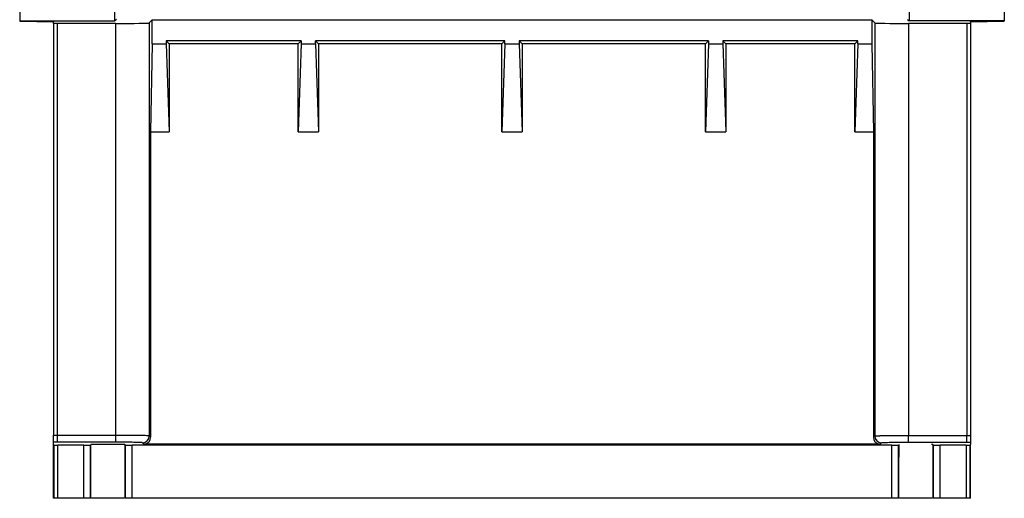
# Model space of a CAD drawing. Header units: inches. Extents: x -14 to 103, y -150 to -17.
# Tile 1 of 14: x -14 to 102, y -150 to -93. Entities that reach past the tile are written whole.
import ezdxf

# ---------------------------------------------------------------- set-up
doc = ezdxf.new("R2010")
doc.units = ezdxf.units.IN
doc.header["$MEASUREMENT"] = 0

# ---------------------------------------------------------------- blocks, each defined once
blk = doc.blocks.new('block 32')
at = {"color": 7, "lineweight": 25}
blk.add_lwpolyline([(-9.6, -142.41), (-9.64, -142.53)], dxfattribs=at)
blk = doc.blocks.new('block 33')
at = {"color": 7, "lineweight": 25}
blk.add_lwpolyline([(98.38, -142.53), (98.34, -142.42)], dxfattribs=at)
blk = doc.blocks.new('block 46')
at = {"color": 7, "lineweight": 25}
blk.add_lwpolyline([(98.37, -93.58), (102.37, -93.56)], dxfattribs=at)
blk = doc.blocks.new('block 47')
at = {"color": 7, "lineweight": 25}
blk.add_lwpolyline([(98.37, -93.66), (98.37, -93.86)], dxfattribs=at)
blk = doc.blocks.new('block 48')
at = {"color": 7, "lineweight": 25}
blk.add_open_spline([(98.37, -93.86), (98.37, -93.86), (98.19, -93.85), (97.97, -93.85)], degree=3, dxfattribs=at)
blk = doc.blocks.new('block 49')
at = {"color": 7, "lineweight": 25}
blk.add_lwpolyline([(97.97, -93.85), (91.1, -93.85)], dxfattribs=at)
blk = doc.blocks.new('block 50')
at = {"color": 7, "lineweight": 25}
blk.add_open_spline([(87.1, -93.79), (87.14, -93.82), (88.92, -93.85), (91.1, -93.85)], degree=3, dxfattribs=at)
blk = doc.blocks.new('block 51')
at = {"color": 7, "lineweight": 25}
blk.add_lwpolyline([(87.1, -93.79), (86.76, -93.44)], dxfattribs=at)
blk = doc.blocks.new('block 52')
at = {"color": 7, "lineweight": 25}
blk.add_lwpolyline([(1.98, -93.44), (86.76, -93.44)], dxfattribs=at)
blk = doc.blocks.new('block 53')
at = {"color": 7, "lineweight": 25}
blk.add_lwpolyline([(1.98, -93.44), (1.64, -93.79)], dxfattribs=at)
blk = doc.blocks.new('block 54')
at = {"color": 7, "lineweight": 25}
blk.add_open_spline([(-2.36, -93.85), (-0.18, -93.85), (1.6, -93.82), (1.64, -93.79)], degree=3, dxfattribs=at)
blk = doc.blocks.new('block 55')
at = {"color": 7, "lineweight": 25}
blk.add_lwpolyline([(-2.36, -93.85), (-9.23, -93.85)], dxfattribs=at)
blk = doc.blocks.new('block 56')
at = {"color": 7, "lineweight": 25}
blk.add_open_spline([(-9.23, -93.85), (-9.45, -93.85), (-9.63, -93.86), (-9.63, -93.86)], degree=3, dxfattribs=at)
blk = doc.blocks.new('block 57')
at = {"color": 7, "lineweight": 25}
blk.add_lwpolyline([(-9.63, -93.86), (-9.63, -93.66)], dxfattribs=at)
blk = doc.blocks.new('block 58')
at = {"color": 7, "lineweight": 25}
blk.add_lwpolyline([(-13.63, -93.56), (-9.63, -93.58)], dxfattribs=at)
blk = doc.blocks.new('block 59')
at = {"color": 7, "lineweight": 25}
blk.add_lwpolyline([(-13.63, -93.56), (-13.63, -93.55)], dxfattribs=at)
blk = doc.blocks.new('block 60')
at = {"color": 7, "lineweight": 25}
blk.add_lwpolyline([(-13.63, -93.55), (-2.43, -93.55)], dxfattribs=at)
blk = doc.blocks.new('block 61')
at = {"color": 7, "lineweight": 25}
blk.add_lwpolyline([(-2.24, -93.37), (-2.43, -93.55)], dxfattribs=at)
blk = doc.blocks.new('block 65')
at = {"color": 7, "lineweight": 25}
blk.add_lwpolyline([(90.98, -93.37), (91.17, -93.55)], dxfattribs=at)
blk = doc.blocks.new('block 66')
at = {"color": 7, "lineweight": 25}
blk.add_lwpolyline([(102.37, -93.56), (91.17, -93.55)], dxfattribs=at)
blk = doc.blocks.new('block 67')
at = {"color": 7, "lineweight": 25}
blk.add_lwpolyline([(102.37, -93.56), (102.37, -93.56)], dxfattribs=at)
blk = doc.blocks.new('block 75')
at = {"color": 7, "lineweight": 25}
blk.add_lwpolyline([(-2.43, -93.55), (-2.43, -84.93)], dxfattribs=at)
blk = doc.blocks.new('block 77')
at = {"color": 7, "lineweight": 25}
blk.add_lwpolyline([(91.17, -84.93), (91.17, -93.55)], dxfattribs=at)
blk = doc.blocks.new('block 167')
at = {"color": 7, "lineweight": 25}
blk.add_lwpolyline([(1.8, -142.65), (1.64, -142.49)], dxfattribs=at)
blk = doc.blocks.new('block 168')
at = {"color": 7, "lineweight": 25}
blk.add_lwpolyline([(1.64, -93.79), (1.64, -142.49)], dxfattribs=at)
blk = doc.blocks.new('block 169')
at = {"color": 7, "lineweight": 25}
blk.add_lwpolyline([(1.98, -96.25), (1.98, -93.44)], dxfattribs=at)
blk = doc.blocks.new('block 170')
at = {"color": 7, "lineweight": 25}
blk.add_lwpolyline([(1.98, -96.25), (1.8, -106.65)], dxfattribs=at)
blk = doc.blocks.new('block 171')
at = {"color": 7, "lineweight": 25}
blk.add_lwpolyline([(1.8, -106.65), (1.8, -142.65)], dxfattribs=at)
blk = doc.blocks.new('block 172')
at = {"color": 7, "lineweight": 25}
blk.add_lwpolyline([(86.94, -142.65), (87.1, -142.49)], dxfattribs=at)
blk = doc.blocks.new('block 173')
at = {"color": 7, "lineweight": 25}
blk.add_lwpolyline([(86.94, -106.65), (86.94, -142.65)], dxfattribs=at)
blk = doc.blocks.new('block 174')
at = {"color": 7, "lineweight": 25}
blk.add_lwpolyline([(86.76, -96.25), (86.94, -106.65)], dxfattribs=at)
blk = doc.blocks.new('block 175')
at = {"color": 7, "lineweight": 25}
blk.add_lwpolyline([(86.76, -93.44), (86.76, -96.25)], dxfattribs=at)
blk = doc.blocks.new('block 176')
at = {"color": 7, "lineweight": 25}
blk.add_lwpolyline([(87.1, -93.79), (87.1, -142.49)], dxfattribs=at)
blk = doc.blocks.new('block 177')
at = {"color": 7, "lineweight": 25}
blk.add_lwpolyline([(85.13, -96.25), (84.77, -106.65)], dxfattribs=at)
blk = doc.blocks.new('block 178')
at = {"color": 7, "lineweight": 25}
blk.add_lwpolyline([(84.77, -106.65), (84.77, -96.25)], dxfattribs=at)
blk = doc.blocks.new('block 179')
at = {"color": 7, "lineweight": 25}
blk.add_lwpolyline([(85.13, -95.89), (84.77, -96.25)], dxfattribs=at)
blk = doc.blocks.new('block 180')
at = {"color": 7, "lineweight": 25}
blk.add_lwpolyline([(85.13, -96.25), (85.13, -95.89)], dxfattribs=at)
blk = doc.blocks.new('block 181')
at = {"color": 7, "lineweight": 25}
blk.add_lwpolyline([(19.17, -106.65), (21.57, -106.65)], dxfattribs=at)
blk = doc.blocks.new('block 182')
at = {"color": 7, "lineweight": 25}
blk.add_lwpolyline([(19.53, -96.25), (19.17, -106.65)], dxfattribs=at)
blk = doc.blocks.new('block 183')
at = {"color": 7, "lineweight": 25}
blk.add_lwpolyline([(19.53, -96.25), (21.21, -96.25)], dxfattribs=at)
blk = doc.blocks.new('block 184')
at = {"color": 7, "lineweight": 25}
blk.add_lwpolyline([(21.21, -96.25), (21.57, -106.65)], dxfattribs=at)
blk = doc.blocks.new('block 185')
at = {"color": 7, "lineweight": 25}
blk.add_lwpolyline([(67.53, -96.25), (67.17, -106.65)], dxfattribs=at)
blk = doc.blocks.new('block 186')
at = {"color": 7, "lineweight": 25}
blk.add_lwpolyline([(67.53, -96.25), (69.21, -96.25)], dxfattribs=at)
blk = doc.blocks.new('block 187')
at = {"color": 7, "lineweight": 25}
blk.add_lwpolyline([(69.21, -96.25), (69.57, -106.65)], dxfattribs=at)
blk = doc.blocks.new('block 188')
at = {"color": 7, "lineweight": 25}
blk.add_lwpolyline([(67.17, -106.65), (69.57, -106.65)], dxfattribs=at)
blk = doc.blocks.new('block 189')
at = {"color": 7, "lineweight": 25}
blk.add_lwpolyline([(3.61, -96.25), (3.97, -106.65)], dxfattribs=at)
blk = doc.blocks.new('block 190')
at = {"color": 7, "lineweight": 25}
blk.add_lwpolyline([(3.61, -95.89), (3.61, -96.25)], dxfattribs=at)
blk = doc.blocks.new('block 191')
at = {"color": 7, "lineweight": 25}
blk.add_lwpolyline([(3.61, -95.89), (3.97, -96.25)], dxfattribs=at)
blk = doc.blocks.new('block 192')
at = {"color": 7, "lineweight": 25}
blk.add_lwpolyline([(3.97, -96.25), (3.97, -106.65)], dxfattribs=at)
blk = doc.blocks.new('block 193')
at = {"color": 7, "lineweight": 25}
blk.add_lwpolyline([(19.17, -106.65), (19.17, -96.25)], dxfattribs=at)
blk = doc.blocks.new('block 194')
at = {"color": 7, "lineweight": 25}
blk.add_lwpolyline([(19.53, -95.89), (19.17, -96.25)], dxfattribs=at)
blk = doc.blocks.new('block 195')
at = {"color": 7, "lineweight": 25}
blk.add_lwpolyline([(19.53, -95.89), (19.53, -96.25)], dxfattribs=at)
blk = doc.blocks.new('block 196')
at = {"color": 7, "lineweight": 25}
blk.add_lwpolyline([(67.17, -106.65), (67.17, -96.25)], dxfattribs=at)
blk = doc.blocks.new('block 197')
at = {"color": 7, "lineweight": 25}
blk.add_lwpolyline([(67.53, -95.89), (67.17, -96.25)], dxfattribs=at)
blk = doc.blocks.new('block 198')
at = {"color": 7, "lineweight": 25}
blk.add_lwpolyline([(67.53, -95.89), (67.53, -96.25)], dxfattribs=at)
blk = doc.blocks.new('block 199')
at = {"color": 7, "lineweight": 25}
blk.add_lwpolyline([(1.8, -106.65), (3.97, -106.65)], dxfattribs=at)
blk = doc.blocks.new('block 200')
at = {"color": 7, "lineweight": 25}
blk.add_lwpolyline([(1.98, -96.25), (3.61, -96.25)], dxfattribs=at)
blk = doc.blocks.new('block 201')
at = {"color": 7, "lineweight": 25}
blk.add_lwpolyline([(21.21, -96.25), (21.21, -95.89)], dxfattribs=at)
blk = doc.blocks.new('block 202')
at = {"color": 7, "lineweight": 25}
blk.add_lwpolyline([(21.21, -95.89), (21.57, -96.25)], dxfattribs=at)
blk = doc.blocks.new('block 203')
at = {"color": 7, "lineweight": 25}
blk.add_lwpolyline([(21.57, -96.25), (21.57, -106.65)], dxfattribs=at)
blk = doc.blocks.new('block 204')
at = {"color": 7, "lineweight": 25}
blk.add_lwpolyline([(45.21, -96.25), (45.57, -106.65)], dxfattribs=at)
blk = doc.blocks.new('block 205')
at = {"color": 7, "lineweight": 25}
blk.add_lwpolyline([(45.21, -95.89), (45.21, -96.25)], dxfattribs=at)
blk = doc.blocks.new('block 206')
at = {"color": 7, "lineweight": 25}
blk.add_lwpolyline([(45.21, -95.89), (45.57, -96.25)], dxfattribs=at)
blk = doc.blocks.new('block 207')
at = {"color": 7, "lineweight": 25}
blk.add_lwpolyline([(45.57, -96.25), (45.57, -106.65)], dxfattribs=at)
blk = doc.blocks.new('block 208')
at = {"color": 7, "lineweight": 25}
blk.add_lwpolyline([(85.13, -96.25), (86.76, -96.25)], dxfattribs=at)
blk = doc.blocks.new('block 209')
at = {"color": 7, "lineweight": 25}
blk.add_lwpolyline([(84.77, -106.65), (86.94, -106.65)], dxfattribs=at)
blk = doc.blocks.new('block 210')
at = {"color": 7, "lineweight": 25}
blk.add_lwpolyline([(69.21, -95.89), (69.21, -96.25)], dxfattribs=at)
blk = doc.blocks.new('block 211')
at = {"color": 7, "lineweight": 25}
blk.add_lwpolyline([(69.21, -95.89), (69.57, -96.25)], dxfattribs=at)
blk = doc.blocks.new('block 212')
at = {"color": 7, "lineweight": 25}
blk.add_lwpolyline([(69.57, -96.25), (69.57, -106.65)], dxfattribs=at)
blk = doc.blocks.new('block 213')
at = {"color": 7, "lineweight": 25}
blk.add_lwpolyline([(43.53, -96.25), (43.17, -106.65)], dxfattribs=at)
blk = doc.blocks.new('block 214')
at = {"color": 7, "lineweight": 25}
blk.add_lwpolyline([(43.53, -96.25), (45.21, -96.25)], dxfattribs=at)
blk = doc.blocks.new('block 215')
at = {"color": 7, "lineweight": 25}
blk.add_lwpolyline([(43.17, -106.65), (45.57, -106.65)], dxfattribs=at)
blk = doc.blocks.new('block 216')
at = {"color": 7, "lineweight": 25}
blk.add_lwpolyline([(43.17, -106.65), (43.17, -96.25)], dxfattribs=at)
blk = doc.blocks.new('block 217')
at = {"color": 7, "lineweight": 25}
blk.add_lwpolyline([(43.53, -95.89), (43.17, -96.25)], dxfattribs=at)
blk = doc.blocks.new('block 218')
at = {"color": 7, "lineweight": 25}
blk.add_lwpolyline([(43.53, -96.25), (43.53, -95.89)], dxfattribs=at)
blk = doc.blocks.new('block 219')
at = {"color": 7, "lineweight": 25}
blk.add_lwpolyline([(85.13, -95.89), (69.21, -95.89)], dxfattribs=at)
blk = doc.blocks.new('block 220')
at = {"color": 7, "lineweight": 25}
blk.add_lwpolyline([(67.53, -95.89), (45.21, -95.89)], dxfattribs=at)
blk = doc.blocks.new('block 221')
at = {"color": 7, "lineweight": 25}
blk.add_lwpolyline([(43.53, -95.89), (21.21, -95.89)], dxfattribs=at)
blk = doc.blocks.new('block 222')
at = {"color": 7, "lineweight": 25}
blk.add_lwpolyline([(19.53, -95.89), (3.61, -95.89)], dxfattribs=at)
blk = doc.blocks.new('block 223')
at = {"color": 7, "lineweight": 25}
blk.add_lwpolyline([(19.17, -96.25), (3.97, -96.25)], dxfattribs=at)
blk = doc.blocks.new('block 224')
at = {"color": 7, "lineweight": 25}
blk.add_lwpolyline([(67.17, -96.25), (45.57, -96.25)], dxfattribs=at)
blk = doc.blocks.new('block 225')
at = {"color": 7, "lineweight": 25}
blk.add_lwpolyline([(84.77, -96.25), (69.57, -96.25)], dxfattribs=at)
blk = doc.blocks.new('block 226')
at = {"color": 7, "lineweight": 25}
blk.add_lwpolyline([(43.17, -96.25), (21.57, -96.25)], dxfattribs=at)
blk = doc.blocks.new('block 239')
at = {"color": 7, "lineweight": 25}
blk.add_lwpolyline([(98.29, -149.85), (97.89, -149.85)], dxfattribs=at)
blk = doc.blocks.new('block 240')
at = {"color": 7, "lineweight": 25}
blk.add_lwpolyline([(97.89, -143.59), (97.89, -149.85)], dxfattribs=at)
blk = doc.blocks.new('block 241')
at = {"color": 7, "lineweight": 25}
blk.add_open_spline([(97.89, -143.59), (98.11, -143.59), (98.29, -143.59), (98.29, -143.59)], degree=3, dxfattribs=at)
blk = doc.blocks.new('block 242')
at = {"color": 7, "lineweight": 25}
blk.add_lwpolyline([(98.29, -143.59), (98.29, -149.85)], dxfattribs=at)
blk = doc.blocks.new('block 243')
at = {"color": 7, "lineweight": 25}
blk.add_open_spline([(-9.55, -143.59), (-9.55, -143.59), (-9.37, -143.59), (-9.15, -143.59)], degree=3, dxfattribs=at)
blk = doc.blocks.new('block 244')
at = {"color": 7, "lineweight": 25}
blk.add_lwpolyline([(-9.15, -149.85), (-9.15, -143.59)], dxfattribs=at)
blk = doc.blocks.new('block 245')
at = {"color": 7, "lineweight": 25}
blk.add_lwpolyline([(-9.15, -149.85), (-9.55, -149.85)], dxfattribs=at)
blk = doc.blocks.new('block 246')
at = {"color": 7, "lineweight": 25}
blk.add_lwpolyline([(-9.55, -149.85), (-9.55, -143.59)], dxfattribs=at)
blk = doc.blocks.new('block 247')
at = {"color": 7, "lineweight": 25}
blk.add_lwpolyline([(-6.09, -143.59), (-5.28, -143.58)], dxfattribs=at)
blk = doc.blocks.new('block 248')
at = {"color": 7, "lineweight": 25}
blk.add_lwpolyline([(-5.28, -149.85), (-5.28, -143.58)], dxfattribs=at)
blk = doc.blocks.new('block 249')
at = {"color": 7, "lineweight": 25}
blk.add_lwpolyline([(-6.09, -149.85), (-6.09, -143.59)], dxfattribs=at)
blk = doc.blocks.new('block 250')
at = {"color": 7, "lineweight": 25}
blk.add_lwpolyline([(-5.28, -149.85), (-6.09, -149.85)], dxfattribs=at)
blk = doc.blocks.new('block 251')
at = {"color": 7, "lineweight": 25}
blk.add_lwpolyline([(94.02, -143.58), (94.83, -143.59)], dxfattribs=at)
blk = doc.blocks.new('block 252')
at = {"color": 7, "lineweight": 25}
blk.add_lwpolyline([(94.83, -149.85), (94.83, -143.59)], dxfattribs=at)
blk = doc.blocks.new('block 253')
at = {"color": 7, "lineweight": 25}
blk.add_lwpolyline([(94.02, -149.85), (94.02, -143.58)], dxfattribs=at)
blk = doc.blocks.new('block 254')
at = {"color": 7, "lineweight": 25}
blk.add_lwpolyline([(94.83, -149.85), (94.02, -149.85)], dxfattribs=at)
blk = doc.blocks.new('block 255')
at = {"color": 7, "lineweight": 25}
blk.add_lwpolyline([(-6.09, -143.59), (-9.15, -143.59)], dxfattribs=at)
blk = doc.blocks.new('block 256')
at = {"color": 7, "lineweight": 25}
blk.add_lwpolyline([(-6.09, -149.85), (-9.15, -149.85)], dxfattribs=at)
blk = doc.blocks.new('block 257')
at = {"color": 7, "lineweight": 25}
blk.add_lwpolyline([(97.89, -143.59), (94.83, -143.59)], dxfattribs=at)
blk = doc.blocks.new('block 258')
at = {"color": 7, "lineweight": 25}
blk.add_lwpolyline([(97.89, -149.85), (94.83, -149.85)], dxfattribs=at)
blk = doc.blocks.new('block 259')
at = {"color": 7, "lineweight": 25}
blk.add_lwpolyline([(-0.37, -149.85), (-0.37, -143.59)], dxfattribs=at)
blk = doc.blocks.new('block 260')
at = {"color": 7, "lineweight": 25}
blk.add_lwpolyline([(89.11, -143.59), (-0.37, -143.59)], dxfattribs=at)
blk = doc.blocks.new('block 261')
at = {"color": 7, "lineweight": 25}
blk.add_lwpolyline([(89.11, -149.85), (89.11, -143.59)], dxfattribs=at)
blk = doc.blocks.new('block 262')
at = {"color": 7, "lineweight": 25}
blk.add_lwpolyline([(89.11, -149.85), (-0.37, -149.85)], dxfattribs=at)
blk = doc.blocks.new('block 263')
at = {"color": 7, "lineweight": 25}
blk.add_lwpolyline([(89.11, -143.59), (89.92, -143.58)], dxfattribs=at)
blk = doc.blocks.new('block 264')
at = {"color": 7, "lineweight": 25}
blk.add_lwpolyline([(89.92, -149.85), (89.92, -143.58)], dxfattribs=at)
blk = doc.blocks.new('block 265')
at = {"color": 7, "lineweight": 25}
blk.add_lwpolyline([(89.92, -149.85), (89.11, -149.85)], dxfattribs=at)
blk = doc.blocks.new('block 266')
at = {"color": 7, "lineweight": 25}
blk.add_lwpolyline([(-1.18, -143.58), (-0.37, -143.59)], dxfattribs=at)
blk = doc.blocks.new('block 267')
at = {"color": 7, "lineweight": 25}
blk.add_lwpolyline([(-1.18, -149.85), (-1.18, -143.58)], dxfattribs=at)
blk = doc.blocks.new('block 268')
at = {"color": 7, "lineweight": 25}
blk.add_lwpolyline([(-0.37, -149.85), (-1.18, -149.85)], dxfattribs=at)
blk = doc.blocks.new('block 269')
at = {"color": 7, "lineweight": 25}
blk.add_lwpolyline([(87.74, -143.45), (87.9, -143.29)], dxfattribs=at)
blk = doc.blocks.new('block 270')
at = {"color": 7, "lineweight": 25}
blk.add_open_spline([(87.9, -143.29), (87.91, -143.28), (88, -143.28), (88.15, -143.27), (88.3, -143.27), (88.52, -143.26), (88.79, -143.25), (88.93, -143.25), (89.08, -143.25), (89.24, -143.25), (89.41, -143.25), (89.59, -143.24), (89.79, -143.24), (89.98, -143.24), (90.19, -143.24), (90.41, -143.24), (90.63, -143.24), (90.86, -143.24), (91.1, -143.24)], degree=3, knots=[0, 0, 0, 0, 1, 1, 1, 2, 2, 2, 3, 3, 3, 4, 4, 4, 5, 5, 5, 6, 6, 6, 6], dxfattribs=at)
blk = doc.blocks.new('block 271')
at = {"color": 7, "lineweight": 25}
blk.add_lwpolyline([(91.1, -143.24), (97.97, -143.24)], dxfattribs=at)
blk = doc.blocks.new('block 272')
at = {"color": 7, "lineweight": 25}
blk.add_open_spline([(97.97, -143.24), (98.12, -143.24), (98.25, -143.24), (98.37, -143.24)], degree=3, dxfattribs=at)
blk = doc.blocks.new('block 273')
at = {"color": 7, "lineweight": 25}
blk.add_lwpolyline([(98.37, -143.24), (98.37, -143.51)], dxfattribs=at)
blk = doc.blocks.new('block 274')
at = {"color": 7, "lineweight": 25}
blk.add_lwpolyline([(98.37, -143.51), (98.29, -143.59)], dxfattribs=at)
blk = doc.blocks.new('block 275')
at = {"color": 7, "lineweight": 25}
blk.add_lwpolyline([(94.02, -143.58), (93.97, -143.53)], dxfattribs=at)
blk = doc.blocks.new('block 276')
at = {"color": 7, "lineweight": 25}
blk.add_open_spline([(93.97, -143.53), (93.97, -143.53), (93.97, -143.53), (93.96, -143.53), (93.96, -143.53), (93.96, -143.53), (93.95, -143.53), (93.95, -143.53), (93.94, -143.53), (93.93, -143.52), (93.93, -143.52), (93.92, -143.52), (93.91, -143.52), (93.9, -143.52), (93.89, -143.52), (93.88, -143.52), (93.87, -143.52), (93.86, -143.52), (93.84, -143.52), (93.83, -143.52), (93.82, -143.52), (93.8, -143.52)], degree=3, knots=[0, 0, 0, 0, 1, 1, 1, 2, 2, 2, 3, 3, 3, 4, 4, 4, 5, 5, 5, 6, 6, 6, 7, 7, 7, 7], dxfattribs=at)
blk = doc.blocks.new('block 277')
at = {"color": 7, "lineweight": 25}
blk.add_lwpolyline([(89.99, -143.53), (89.97, -143.53)], dxfattribs=at)
blk = doc.blocks.new('block 278')
at = {"color": 7, "lineweight": 25}
blk.add_lwpolyline([(89.97, -143.53), (89.92, -143.58)], dxfattribs=at)
blk = doc.blocks.new('block 279')
at = {"color": 7, "lineweight": 25}
blk.add_lwpolyline([(-1.18, -143.58), (-1.22, -143.54)], dxfattribs=at)
blk = doc.blocks.new('block 280')
at = {"color": 7, "lineweight": 25}
blk.add_open_spline([(-1.22, -143.54), (-1.22, -143.54), (-1.21, -143.53), (-1.21, -143.53), (-1.21, -143.53), (-1.2, -143.53), (-1.2, -143.53), (-1.2, -143.53), (-1.2, -143.53), (-1.2, -143.53), (-1.2, -143.53), (-1.21, -143.53), (-1.21, -143.53), (-1.21, -143.53), (-1.22, -143.53), (-1.23, -143.53), (-1.23, -143.53), (-1.24, -143.52), (-1.25, -143.52), (-1.26, -143.52), (-1.27, -143.52), (-1.28, -143.52), (-1.29, -143.52), (-1.3, -143.52), (-1.32, -143.52), (-1.33, -143.52), (-1.34, -143.52), (-1.36, -143.52), (-1.37, -143.52), (-1.39, -143.52), (-1.41, -143.52), (-1.43, -143.52), (-1.45, -143.52), (-1.46, -143.51), (-1.48, -143.51), (-1.5, -143.51), (-1.53, -143.51), (-1.55, -143.51), (-1.57, -143.51), (-1.59, -143.51), (-1.62, -143.51), (-1.64, -143.51), (-1.67, -143.51), (-1.69, -143.51), (-1.72, -143.51), (-1.75, -143.51), (-1.77, -143.51), (-1.8, -143.51), (-1.83, -143.51), (-1.86, -143.51), (-1.89, -143.51), (-1.92, -143.5), (-1.95, -143.5), (-1.98, -143.5), (-2.02, -143.5), (-2.05, -143.5), (-2.08, -143.5), (-2.11, -143.5), (-2.15, -143.5), (-2.18, -143.5), (-2.22, -143.5), (-2.25, -143.5), (-2.28, -143.5), (-2.32, -143.5), (-2.36, -143.5), (-2.39, -143.5), (-2.43, -143.5), (-2.46, -143.5), (-2.5, -143.5), (-2.54, -143.5), (-2.58, -143.5), (-2.61, -143.5), (-2.65, -143.5), (-2.69, -143.5), (-2.73, -143.5), (-2.77, -143.5), (-2.8, -143.5), (-2.84, -143.5), (-2.88, -143.5), (-2.92, -143.5), (-2.96, -143.5), (-3, -143.5), (-3.04, -143.5), (-3.08, -143.5), (-3.12, -143.5), (-3.16, -143.5), (-3.19, -143.5), (-3.23, -143.5), (-3.47, -143.5), (-3.7, -143.5), (-3.92, -143.5), (-4.25, -143.5), (-4.55, -143.5), (-4.77, -143.51), (-4.85, -143.51), (-4.92, -143.51), (-4.98, -143.51), (-5.03, -143.51), (-5.08, -143.52), (-5.12, -143.52), (-5.16, -143.52), (-5.19, -143.52), (-5.21, -143.52), (-5.23, -143.52), (-5.24, -143.53), (-5.25, -143.53), (-5.26, -143.53), (-5.26, -143.53), (-5.26, -143.53), (-5.25, -143.53), (-5.24, -143.54), (-5.24, -143.54)], degree=3, knots=[0, 0, 0, 0, 1, 1, 1, 2, 2, 2, 3, 3, 3, 4, 4, 4, 5, 5, 5, 6, 6, 6, 7, 7, 7, 8, 8, 8, 9, 9, 9, 10, 10, 10, 11, 11, 11, 12, 12, 12, 13, 13, 13, 14, 14, 14, 15, 15, 15, 16, 16, 16, 17, 17, 17, 18, 18, 18, 19, 19, 19, 20, 20, 20, 21, 21, 21, 22, 22, 22, 23, 23, 23, 24, 24, 24, 25, 25, 25, 26, 26, 26, 27, 27, 27, 28, 28, 28, 29, 29, 29, 30, 30, 30, 31, 31, 31, 32, 32, 32, 33, 33, 33, 34, 34, 34, 35, 35, 35, 36, 36, 36, 37, 37, 37, 37], dxfattribs=at)
blk = doc.blocks.new('block 281')
at = {"color": 7, "lineweight": 25}
blk.add_lwpolyline([(-5.24, -143.54), (-5.28, -143.58)], dxfattribs=at)
blk = doc.blocks.new('block 282')
at = {"color": 7, "lineweight": 25}
blk.add_lwpolyline([(-9.55, -143.59), (-9.63, -143.51)], dxfattribs=at)
blk = doc.blocks.new('block 283')
at = {"color": 7, "lineweight": 25}
blk.add_lwpolyline([(-9.63, -143.51), (-9.63, -143.24)], dxfattribs=at)
blk = doc.blocks.new('block 284')
at = {"color": 7, "lineweight": 25}
blk.add_open_spline([(-9.23, -143.24), (-9.37, -143.24), (-9.5, -143.24), (-9.63, -143.24)], degree=3, dxfattribs=at)
blk = doc.blocks.new('block 285')
at = {"color": 7, "lineweight": 25}
blk.add_lwpolyline([(-2.36, -143.24), (-9.23, -143.24)], dxfattribs=at)
blk = doc.blocks.new('block 286')
at = {"color": 7, "lineweight": 25}
blk.add_open_spline([(0.84, -143.29), (0.83, -143.29), (0.79, -143.28), (0.71, -143.28), (0.64, -143.27), (0.54, -143.27), (0.42, -143.27), (0.3, -143.26), (0.17, -143.26), (0.03, -143.26), (-0.1, -143.25), (-0.25, -143.25), (-0.39, -143.25), (-0.54, -143.25), (-0.69, -143.25), (-0.83, -143.24), (-0.98, -143.24), (-1.13, -143.24), (-1.29, -143.24), (-1.44, -143.24), (-1.61, -143.24), (-1.79, -143.24), (-1.96, -143.24), (-2.16, -143.24), (-2.36, -143.24)], degree=3, knots=[0, 0, 0, 0, 1, 1, 1, 2, 2, 2, 3, 3, 3, 4, 4, 4, 5, 5, 5, 6, 6, 6, 7, 7, 7, 8, 8, 8, 8], dxfattribs=at)
blk = doc.blocks.new('block 287')
at = {"color": 7, "lineweight": 25}
blk.add_lwpolyline([(1, -143.45), (0.84, -143.29)], dxfattribs=at)
blk = doc.blocks.new('block 288')
at = {"color": 7, "lineweight": 25}
blk.add_lwpolyline([(4.06, -143.45), (2.35, -143.45), (1, -143.45)], dxfattribs=at)
blk = doc.blocks.new('block 289')
at = {"color": 7, "lineweight": 25}
blk.add_lwpolyline([(84.68, -143.45), (4.06, -143.45)], dxfattribs=at)
blk = doc.blocks.new('block 290')
at = {"color": 7, "lineweight": 25}
blk.add_lwpolyline([(87.74, -143.45), (86.03, -143.45), (84.68, -143.45)], dxfattribs=at)
blk = doc.blocks.new('block 291')
at = {"color": 7, "lineweight": 25}
blk.add_lwpolyline([(98.37, -149.85), (98.37, -143.51)], dxfattribs=at)
blk = doc.blocks.new('block 292')
at = {"color": 7, "lineweight": 25}
blk.add_lwpolyline([(98.37, -149.85), (98.29, -149.85)], dxfattribs=at)
blk = doc.blocks.new('block 293')
at = {"color": 7, "lineweight": 25}
blk.add_lwpolyline([(-9.63, -149.85), (-9.63, -143.51)], dxfattribs=at)
blk = doc.blocks.new('block 294')
at = {"color": 7, "lineweight": 25}
blk.add_lwpolyline([(-9.55, -149.85), (-9.63, -149.85)], dxfattribs=at)
blk = doc.blocks.new('block 295')
at = {"color": 7, "lineweight": 25}
blk.add_open_spline([(-1.22, -149.85), (-1.22, -149.28), (-1.22, -148.71), (-1.22, -148.14), (-1.22, -147.66), (-1.22, -147.17), (-1.22, -146.69), (-1.22, -146.48), (-1.22, -146.26), (-1.22, -146.05), (-1.22, -145.84), (-1.22, -145.64), (-1.22, -145.43), (-1.22, -145.09), (-1.22, -144.74), (-1.22, -144.4), (-1.22, -144.11), (-1.22, -143.82), (-1.22, -143.54)], degree=3, knots=[0, 0, 0, 0, 1, 1, 1, 2, 2, 2, 3, 3, 3, 4, 4, 4, 5, 5, 5, 6, 6, 6, 6], dxfattribs=at)
blk = doc.blocks.new('block 296')
at = {"color": 7, "lineweight": 25}
blk.add_lwpolyline([(-1.18, -149.85), (-1.22, -149.85)], dxfattribs=at)
blk = doc.blocks.new('block 297')
at = {"color": 7, "lineweight": 25}
blk.add_open_spline([(93.98, -149.85), (93.98, -149.27), (93.98, -148.68), (93.98, -148.1), (93.98, -147.62), (93.98, -147.15), (93.98, -146.68), (93.98, -146.39), (93.98, -146.1), (93.98, -145.81), (93.98, -145.57), (93.98, -145.33), (93.98, -145.09), (93.98, -144.95), (93.97, -144.8), (93.97, -144.66), (93.97, -144.54), (93.97, -144.42), (93.97, -144.3), (93.97, -144.21), (93.97, -144.13), (93.97, -144.04), (93.97, -144), (93.97, -143.95), (93.97, -143.91), (93.97, -143.84), (93.97, -143.78), (93.97, -143.72), (93.97, -143.65), (93.97, -143.59), (93.97, -143.53)], degree=3, knots=[0, 0, 0, 0, 1, 1, 1, 2, 2, 2, 3, 3, 3, 4, 4, 4, 5, 5, 5, 6, 6, 6, 7, 7, 7, 8, 8, 8, 9, 9, 9, 10, 10, 10, 10], dxfattribs=at)
blk = doc.blocks.new('block 298')
at = {"color": 7, "lineweight": 25}
blk.add_lwpolyline([(94.02, -149.85), (93.98, -149.85)], dxfattribs=at)
blk = doc.blocks.new('block 299')
at = {"color": 7, "lineweight": 25}
blk.add_open_spline([(89.96, -149.85), (89.96, -149.41), (89.96, -148.97), (89.96, -148.52), (89.96, -148.14), (89.96, -147.75), (89.96, -147.36), (89.96, -147.03), (89.96, -146.71), (89.96, -146.38), (89.96, -146.11), (89.96, -145.84), (89.96, -145.56), (89.96, -145.46), (89.96, -145.36), (89.96, -145.25), (89.96, -145.16), (89.96, -145.06), (89.97, -144.97), (89.97, -144.88), (89.97, -144.8), (89.97, -144.71), (89.97, -144.63), (89.97, -144.55), (89.97, -144.47), (89.97, -144.4), (89.97, -144.33), (89.97, -144.26), (89.97, -144.2), (89.97, -144.14), (89.97, -144.08), (89.97, -144.03), (89.97, -143.97), (89.97, -143.92), (89.97, -143.87), (89.97, -143.83), (89.97, -143.78), (89.97, -143.75), (89.97, -143.71), (89.97, -143.68), (89.97, -143.65), (89.97, -143.62), (89.97, -143.59), (89.97, -143.57), (89.97, -143.55), (89.97, -143.53)], degree=3, knots=[0, 0, 0, 0, 1, 1, 1, 2, 2, 2, 3, 3, 3, 4, 4, 4, 5, 5, 5, 6, 6, 6, 7, 7, 7, 8, 8, 8, 9, 9, 9, 10, 10, 10, 11, 11, 11, 12, 12, 12, 13, 13, 13, 14, 14, 14, 15, 15, 15, 15], dxfattribs=at)
blk = doc.blocks.new('block 300')
at = {"color": 7, "lineweight": 25}
blk.add_lwpolyline([(89.96, -149.85), (89.92, -149.85)], dxfattribs=at)
blk = doc.blocks.new('block 301')
at = {"color": 7, "lineweight": 25}
blk.add_open_spline([(-5.24, -149.85), (-5.24, -149.28), (-5.24, -148.71), (-5.24, -148.13), (-5.24, -147.65), (-5.24, -147.17), (-5.24, -146.69), (-5.24, -146.48), (-5.24, -146.26), (-5.24, -146.05), (-5.24, -145.84), (-5.24, -145.64), (-5.24, -145.43), (-5.24, -145.09), (-5.24, -144.74), (-5.24, -144.4), (-5.24, -144.11), (-5.24, -143.82), (-5.24, -143.54)], degree=3, knots=[0, 0, 0, 0, 1, 1, 1, 2, 2, 2, 3, 3, 3, 4, 4, 4, 5, 5, 5, 6, 6, 6, 6], dxfattribs=at)
blk = doc.blocks.new('block 302')
at = {"color": 7, "lineweight": 25}
blk.add_lwpolyline([(-5.24, -149.85), (-5.28, -149.85)], dxfattribs=at)
blk = doc.blocks.new('block 311')
at = {"color": 7, "lineweight": 25}
blk.add_open_spline([(-1.3, -149.85), (-1.35, -149.85), (-1.41, -149.85), (-1.47, -149.85), (-1.57, -149.85), (-1.68, -149.85), (-1.81, -149.85), (-1.94, -149.85), (-2.09, -149.85), (-2.24, -149.85), (-2.39, -149.85), (-2.55, -149.85), (-2.72, -149.85), (-2.89, -149.85), (-3.06, -149.85), (-3.23, -149.85), (-3.4, -149.85), (-3.57, -149.85), (-3.74, -149.85), (-3.91, -149.85), (-4.07, -149.85), (-4.22, -149.85), (-4.38, -149.85), (-4.52, -149.85), (-4.65, -149.85), (-4.78, -149.85), (-4.9, -149.85), (-4.99, -149.85), (-5.06, -149.85), (-5.11, -149.85), (-5.16, -149.85)], degree=3, knots=[0, 0, 0, 0, 1, 1, 1, 2, 2, 2, 3, 3, 3, 4, 4, 4, 5, 5, 5, 6, 6, 6, 7, 7, 7, 8, 8, 8, 9, 9, 9, 10, 10, 10, 10], dxfattribs=at)
blk = doc.blocks.new('block 312')
at = {"color": 7, "lineweight": 25}
blk.add_open_spline([(93.91, -149.85), (93.84, -149.85), (93.77, -149.85), (93.68, -149.85), (93.58, -149.85), (93.47, -149.85), (93.34, -149.85), (93.22, -149.85), (93.08, -149.85), (92.93, -149.85), (92.78, -149.85), (92.62, -149.85), (92.46, -149.85), (92.3, -149.85), (92.13, -149.85), (91.97, -149.85), (91.8, -149.85), (91.64, -149.85), (91.48, -149.85), (91.31, -149.85), (91.16, -149.85), (91.01, -149.85), (90.86, -149.85), (90.72, -149.85), (90.59, -149.85), (90.47, -149.85), (90.35, -149.85), (90.26, -149.85), (90.17, -149.85), (90.1, -149.85), (90.03, -149.85)], degree=3, knots=[0, 0, 0, 0, 1, 1, 1, 2, 2, 2, 3, 3, 3, 4, 4, 4, 5, 5, 5, 6, 6, 6, 7, 7, 7, 8, 8, 8, 9, 9, 9, 10, 10, 10, 10], dxfattribs=at)
blk = doc.blocks.new('block 399')
at = {"color": 7, "lineweight": 25}
blk.add_lwpolyline([(102.37, -86.67), (102.37, -93.56)], dxfattribs=at)
blk = doc.blocks.new('block 406')
at = {"color": 7, "lineweight": 25}
blk.add_lwpolyline([(-13.63, -83.45), (-13.63, -93.55)], dxfattribs=at)
blk = doc.blocks.new('block 545')
at = {"color": 7, "lineweight": 25}
blk.add_lwpolyline([(-9.63, -93.58), (-9.63, -93.66)], dxfattribs=at)
blk = doc.blocks.new('block 546')
at = {"color": 7, "lineweight": 25}
blk.add_lwpolyline([(-13.63, -93.59), (-9.63, -93.66)], dxfattribs=at)
blk = doc.blocks.new('block 547')
at = {"color": 7, "lineweight": 25}
blk.add_lwpolyline([(-13.63, -93.56), (-13.63, -93.59)], dxfattribs=at)
blk = doc.blocks.new('block 548')
at = {"color": 7, "lineweight": 25}
blk.add_lwpolyline([(98.37, -93.66), (102.37, -93.59)], dxfattribs=at)
blk = doc.blocks.new('block 549')
at = {"color": 7, "lineweight": 25}
blk.add_lwpolyline([(98.37, -93.66), (98.37, -93.58)], dxfattribs=at)
blk = doc.blocks.new('block 550')
at = {"color": 7, "lineweight": 25}
blk.add_lwpolyline([(102.37, -93.59), (102.37, -93.56)], dxfattribs=at)
blk = doc.blocks.new('block 619')
at = {"color": 7, "lineweight": 25}
blk.add_open_spline([(0.84, -143.29), (1.28, -143.29), (1.64, -142.93), (1.64, -142.49)], degree=3, dxfattribs=at)
blk = doc.blocks.new('block 620')
at = {"color": 7, "lineweight": 25}
blk.add_open_spline([(1, -143.45), (1.44, -143.45), (1.8, -143.1), (1.8, -142.65)], degree=3, dxfattribs=at)
blk = doc.blocks.new('block 621')
at = {"color": 7, "lineweight": 25}
blk.add_open_spline([(87.1, -142.49), (87.1, -142.93), (87.46, -143.29), (87.9, -143.29)], degree=3, dxfattribs=at)
blk = doc.blocks.new('block 622')
at = {"color": 7, "lineweight": 25}
blk.add_open_spline([(86.94, -142.65), (86.94, -143.1), (87.3, -143.45), (87.74, -143.45)], degree=3, dxfattribs=at)
blk = doc.blocks.new('block 793')
at = {"color": 7, "lineweight": 25}
blk.add_open_spline([(87.1, -142.49), (87.1, -142.49), (87.1, -142.49), (87.11, -142.49), (87.11, -142.49), (87.12, -142.49), (87.12, -142.49), (87.13, -142.49), (87.13, -142.49), (87.14, -142.49), (87.15, -142.48), (87.16, -142.48), (87.17, -142.48), (87.18, -142.48), (87.19, -142.48), (87.2, -142.48), (87.22, -142.48), (87.23, -142.48), (87.24, -142.48), (87.26, -142.48), (87.27, -142.48), (87.29, -142.48), (87.3, -142.48), (87.32, -142.48), (87.34, -142.48), (87.36, -142.47), (87.38, -142.47), (87.4, -142.47), (87.42, -142.47), (87.44, -142.47), (87.46, -142.47), (87.48, -142.47), (87.5, -142.47), (87.52, -142.47), (87.55, -142.47), (87.57, -142.47), (87.59, -142.47), (87.62, -142.47), (87.64, -142.47), (87.67, -142.47), (87.7, -142.47), (87.72, -142.46), (87.75, -142.46), (87.78, -142.46), (87.8, -142.46), (87.83, -142.46), (87.86, -142.46), (87.89, -142.46), (87.92, -142.46), (87.95, -142.46), (87.98, -142.46), (88.01, -142.46), (88.04, -142.46), (88.07, -142.46), (88.1, -142.46), (88.13, -142.46), (88.17, -142.46), (88.2, -142.46), (88.23, -142.46), (88.26, -142.46), (88.3, -142.46), (88.33, -142.45), (88.36, -142.45), (88.4, -142.45), (88.43, -142.45), (88.47, -142.45), (88.5, -142.45), (88.54, -142.45), (88.57, -142.45), (88.61, -142.45), (88.64, -142.45), (88.68, -142.45), (88.71, -142.45), (88.75, -142.45), (88.78, -142.45), (88.82, -142.45), (88.86, -142.45), (88.89, -142.45), (88.93, -142.45), (88.97, -142.45), (89, -142.45), (89.04, -142.45), (89.08, -142.45), (89.11, -142.45), (89.15, -142.45), (89.19, -142.45), (89.22, -142.45), (89.26, -142.45), (89.3, -142.44), (89.34, -142.44), (89.37, -142.44), (89.41, -142.44), (89.45, -142.44), (89.49, -142.44), (89.52, -142.44), (89.56, -142.44), (89.6, -142.44), (89.63, -142.44), (89.67, -142.44), (89.71, -142.44), (89.75, -142.44), (89.78, -142.44), (89.82, -142.44), (89.86, -142.44), (89.9, -142.44), (89.93, -142.44), (89.97, -142.44), (90.01, -142.44), (90.04, -142.44), (90.08, -142.44), (90.12, -142.44), (90.15, -142.44), (90.19, -142.44), (90.23, -142.44), (90.26, -142.44), (90.3, -142.44), (90.34, -142.44), (90.37, -142.44), (90.41, -142.44), (90.44, -142.44), (90.48, -142.44), (90.52, -142.44), (90.55, -142.44), (90.59, -142.44), (90.62, -142.44), (90.66, -142.44), (90.69, -142.44), (90.73, -142.44), (90.76, -142.44), (90.8, -142.44), (90.83, -142.44), (90.87, -142.44), (90.9, -142.44), (90.93, -142.44), (90.97, -142.44), (91, -142.44), (91.03, -142.44), (91.07, -142.44), (91.1, -142.44)], degree=3, knots=[0, 0, 0, 0, 1, 1, 1, 2, 2, 2, 3, 3, 3, 4, 4, 4, 5, 5, 5, 6, 6, 6, 7, 7, 7, 8, 8, 8, 9, 9, 9, 10, 10, 10, 11, 11, 11, 12, 12, 12, 13, 13, 13, 14, 14, 14, 15, 15, 15, 16, 16, 16, 17, 17, 17, 18, 18, 18, 19, 19, 19, 20, 20, 20, 21, 21, 21, 22, 22, 22, 23, 23, 23, 24, 24, 24, 25, 25, 25, 26, 26, 26, 27, 27, 27, 28, 28, 28, 29, 29, 29, 30, 30, 30, 31, 31, 31, 32, 32, 32, 33, 33, 33, 34, 34, 34, 35, 35, 35, 36, 36, 36, 37, 37, 37, 38, 38, 38, 39, 39, 39, 40, 40, 40, 41, 41, 41, 42, 42, 42, 43, 43, 43, 44, 44, 44, 45, 45, 45, 46, 46, 46, 46], dxfattribs=at)
blk = doc.blocks.new('block 794')
at = {"color": 7, "lineweight": 25}
blk.add_lwpolyline([(91.1, -93.85), (91.1, -142.44)], dxfattribs=at)
blk = doc.blocks.new('block 795')
at = {"color": 7, "lineweight": 25}
blk.add_open_spline([(1.64, -142.49), (1.63, -142.48), (1.52, -142.48), (1.31, -142.47), (1.11, -142.46), (0.81, -142.46), (0.44, -142.45), (0.07, -142.45), (-0.37, -142.44), (-0.85, -142.44), (-1.33, -142.44), (-1.84, -142.44), (-2.36, -142.44)], degree=3, knots=[0, 0, 0, 0, 1, 1, 1, 2, 2, 2, 3, 3, 3, 4, 4, 4, 4], dxfattribs=at)
blk = doc.blocks.new('block 796')
at = {"color": 7, "lineweight": 25}
blk.add_lwpolyline([(-2.36, -93.85), (-2.36, -142.44)], dxfattribs=at)
blk = doc.blocks.new('block 797')
at = {"color": 7, "lineweight": 25}
blk.add_lwpolyline([(91.1, -143.24), (91.1, -142.44)], dxfattribs=at)
blk = doc.blocks.new('block 798')
at = {"color": 7, "lineweight": 25}
blk.add_lwpolyline([(-2.36, -142.44), (-2.36, -143.24)], dxfattribs=at)
blk = doc.blocks.new('block 799')
at = {"color": 7, "lineweight": 25}
blk.add_lwpolyline([(-2.36, -142.44), (-9.23, -142.44)], dxfattribs=at)
blk = doc.blocks.new('block 800')
at = {"color": 7, "lineweight": 25}
blk.add_open_spline([(-9.23, -142.44), (-9.23, -142.64), (-9.23, -142.85), (-9.23, -143), (-9.23, -143.15), (-9.23, -143.23), (-9.23, -143.24)], degree=3, knots=[0, 0, 0, 0, 1, 1, 1, 2, 2, 2, 2], dxfattribs=at)
blk = doc.blocks.new('block 801')
at = {"color": 7, "lineweight": 25}
blk.add_open_spline([(-9.23, -142.44), (-9.25, -142.44), (-9.27, -142.44), (-9.28, -142.44), (-9.3, -142.44), (-9.32, -142.44), (-9.34, -142.44), (-9.36, -142.44), (-9.38, -142.44), (-9.4, -142.44), (-9.42, -142.43), (-9.44, -142.43), (-9.45, -142.43), (-9.47, -142.43), (-9.49, -142.43), (-9.51, -142.43), (-9.53, -142.43), (-9.54, -142.43), (-9.56, -142.43), (-9.57, -142.43), (-9.58, -142.43), (-9.59, -142.42), (-9.61, -142.42), (-9.62, -142.42), (-9.62, -142.42), (-9.63, -142.42), (-9.63, -142.42), (-9.63, -142.42)], degree=3, knots=[0, 0, 0, 0, 1, 1, 1, 2, 2, 2, 3, 3, 3, 4, 4, 4, 5, 5, 5, 6, 6, 6, 7, 7, 7, 8, 8, 8, 9, 9, 9, 9], dxfattribs=at)
blk = doc.blocks.new('block 802')
at = {"color": 7, "lineweight": 25}
blk.add_open_spline([(-9.63, -143.24), (-9.63, -143.23), (-9.63, -143.23), (-9.63, -143.23), (-9.63, -143.23), (-9.63, -143.22), (-9.63, -143.22), (-9.63, -143.21), (-9.63, -143.2), (-9.63, -143.19), (-9.63, -143.18), (-9.63, -143.17), (-9.63, -143.16), (-9.63, -143.15), (-9.63, -143.14), (-9.63, -143.12), (-9.63, -143.11), (-9.63, -143.09), (-9.63, -143.07), (-9.63, -143.05), (-9.63, -143.03), (-9.63, -143.01), (-9.63, -142.98), (-9.63, -142.94), (-9.63, -142.9), (-9.63, -142.85), (-9.63, -142.8), (-9.63, -142.75), (-9.63, -142.71), (-9.63, -142.66), (-9.63, -142.62), (-9.63, -142.55), (-9.63, -142.48), (-9.63, -142.42)], degree=3, knots=[0, 0, 0, 0, 1, 1, 1, 2, 2, 2, 3, 3, 3, 4, 4, 4, 5, 5, 5, 6, 6, 6, 7, 7, 7, 8, 8, 8, 9, 9, 9, 10, 10, 10, 11, 11, 11, 11], dxfattribs=at)
blk = doc.blocks.new('block 803')
at = {"color": 7, "lineweight": 25}
blk.add_lwpolyline([(97.97, -143.24), (97.97, -142.44)], dxfattribs=at)
blk = doc.blocks.new('block 804')
at = {"color": 7, "lineweight": 25}
blk.add_open_spline([(97.97, -142.44), (97.99, -142.44), (98.01, -142.44), (98.02, -142.44), (98.04, -142.44), (98.06, -142.44), (98.08, -142.44), (98.1, -142.44), (98.12, -142.44), (98.14, -142.44), (98.16, -142.43), (98.18, -142.43), (98.19, -142.43), (98.21, -142.43), (98.23, -142.43), (98.25, -142.43), (98.27, -142.43), (98.28, -142.43), (98.3, -142.43), (98.31, -142.43), (98.32, -142.43), (98.33, -142.42), (98.35, -142.42), (98.36, -142.42), (98.36, -142.42), (98.37, -142.42), (98.37, -142.42), (98.37, -142.42)], degree=3, knots=[0, 0, 0, 0, 1, 1, 1, 2, 2, 2, 3, 3, 3, 4, 4, 4, 5, 5, 5, 6, 6, 6, 7, 7, 7, 8, 8, 8, 9, 9, 9, 9], dxfattribs=at)
blk = doc.blocks.new('block 805')
at = {"color": 7, "lineweight": 25}
blk.add_open_spline([(98.37, -142.42), (98.37, -142.48), (98.37, -142.54), (98.37, -142.6), (98.37, -142.65), (98.37, -142.7), (98.37, -142.75), (98.37, -142.8), (98.37, -142.85), (98.37, -142.9), (98.37, -142.94), (98.37, -142.98), (98.37, -143.01), (98.37, -143.05), (98.37, -143.08), (98.37, -143.11), (98.37, -143.14), (98.37, -143.16), (98.37, -143.18), (98.37, -143.2), (98.37, -143.21), (98.37, -143.22), (98.37, -143.23), (98.37, -143.23), (98.37, -143.24)], degree=3, knots=[0, 0, 0, 0, 1, 1, 1, 2, 2, 2, 3, 3, 3, 4, 4, 4, 5, 5, 5, 6, 6, 6, 7, 7, 7, 8, 8, 8, 8], dxfattribs=at)
blk = doc.blocks.new('block 806')
at = {"color": 7, "lineweight": 25}
blk.add_lwpolyline([(91.1, -142.44), (97.97, -142.44)], dxfattribs=at)
blk = doc.blocks.new('block 811')
at = {"color": 7, "lineweight": 25}
blk.add_lwpolyline([(-9.23, -93.85), (-9.23, -142.44)], dxfattribs=at)
blk = doc.blocks.new('block 812')
at = {"color": 7, "lineweight": 25}
blk.add_lwpolyline([(-9.63, -93.86), (-9.63, -142.42)], dxfattribs=at)
blk = doc.blocks.new('block 813')
at = {"color": 7, "lineweight": 25}
blk.add_lwpolyline([(97.97, -93.85), (97.97, -142.44)], dxfattribs=at)
blk = doc.blocks.new('block 814')
at = {"color": 7, "lineweight": 25}
blk.add_lwpolyline([(98.37, -93.86), (98.37, -142.42)], dxfattribs=at)

msp = doc.modelspace()

# ---------------------------------------------------------------- block references
for name in ['block 406', 'block 75', 'block 77', 'block 399', 'block 59', 'block 60', 'block 58', 'block 547', 'block 546', 'block 545', 'block 57', 'block 56', 'block 812', 'block 55', 'block 811', 'block 61', 'block 54', 'block 796', 'block 53', 'block 168', 'block 52', 'block 169', 'block 51', 'block 175', 'block 50', 'block 176', 'block 65', 'block 49', 'block 794', 'block 66', 'block 48', 'block 813', 'block 46', 'block 549', 'block 548', 'block 47', 'block 814', 'block 67', 'block 550', 'block 170', 'block 200', 'block 190', 'block 191', 'block 222', 'block 189', 'block 192', 'block 223', 'block 194', 'block 182', 'block 193', 'block 195', 'block 183', 'block 201', 'block 202', 'block 221', 'block 184', 'block 203', 'block 226', 'block 217', 'block 213', 'block 216', 'block 218', 'block 214', 'block 205', 'block 206', 'block 220', 'block 204', 'block 207', 'block 224', 'block 197', 'block 185', 'block 196', 'block 198', 'block 186', 'block 210', 'block 211', 'block 219', 'block 187', 'block 212', 'block 225', 'block 179', 'block 177', 'block 178', 'block 180', 'block 208', 'block 174', 'block 171', 'block 199', 'block 181', 'block 215', 'block 188', 'block 209', 'block 173', 'block 32', 'block 801', 'block 802', 'block 799', 'block 800', 'block 795', 'block 798', 'block 619', 'block 620', 'block 167', 'block 172', 'block 622', 'block 793', 'block 621', 'block 797', 'block 806', 'block 804', 'block 803', 'block 33', 'block 805', 'block 283', 'block 284', 'block 282', 'block 293', 'block 243', 'block 246', 'block 285', 'block 244', 'block 255', 'block 247', 'block 249', 'block 281', 'block 248', 'block 280', 'block 301', 'block 286', 'block 279', 'block 295', 'block 266', 'block 267', 'block 259', 'block 260', 'block 287', 'block 288', 'block 289', 'block 290', 'block 269', 'block 270', 'block 263', 'block 261', 'block 278', 'block 264', 'block 299', 'block 277', 'block 271', 'block 276', 'block 275', 'block 297', 'block 251', 'block 253', 'block 252', 'block 257', 'block 240', 'block 241', 'block 272', 'block 274', 'block 242', 'block 273', 'block 291', 'block 294', 'block 245', 'block 256', 'block 250', 'block 302', 'block 311', 'block 296', 'block 268', 'block 262', 'block 265', 'block 300', 'block 312', 'block 298', 'block 254', 'block 258', 'block 239', 'block 292']:
    msp.add_blockref(name, (0, 0))

doc.saveas('drawing.dxf')
